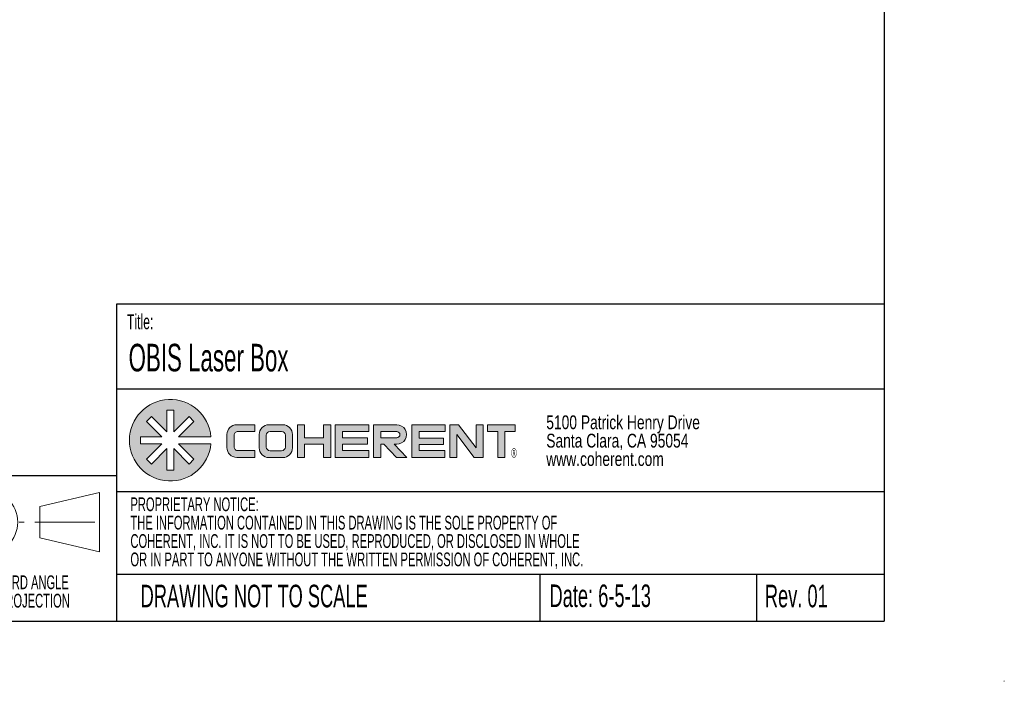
# Model space of a CAD drawing. Header units: millimetres. Extents: x 0 to 1727, y 0 to 1118.
# Tile 17 of 43: x 1311 to 1727, y 0 to 279. Entities that reach past the tile are written whole.
import ezdxf

# ---------------------------------------------------------------- set-up
doc = ezdxf.new("R2010")
doc.units = ezdxf.units.MM
doc.header["$LTSCALE"] = 2
doc.linetypes.add('CENTERX2', pattern=[20.319999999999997, 12.7, -2.54, 2.54, -2.54])
doc.styles.add('SLDTEXTSTYLE0', font='TXT', dxfattribs={"width": 0.605})
doc.styles.add('SLDTEXTSTYLE1', font='TXT', dxfattribs={"width": 0.75})

# ---------------------------------------------------------------- blocks, each defined once
blk = doc.blocks.new('COHERENT_LOGO')
at = {"linetype": 'Continuous'}
h = blk.add_hatch(color=7, dxfattribs=at)
edge = h.paths.add_edge_path(flags=0)
edge.add_line((6.991885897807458, 6.294119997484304), (11.58042843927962, 6.294119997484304))
edge.add_arc((5.800724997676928, 5.800724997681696), 5.800724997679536, 4.879329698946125, 355.1206703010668)
edge.add_line((11.58042843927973, 5.307329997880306), (6.991885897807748, 5.307329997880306))
edge.add_line((6.991885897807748, 5.307329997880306), (9.179764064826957, 3.119451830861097))
edge.add_line((9.179764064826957, 3.119451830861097), (8.481998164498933, 2.421685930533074))
edge.add_line((8.481998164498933, 2.421685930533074), (6.294119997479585, 4.635144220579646))
edge.add_line((6.294119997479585, 4.635144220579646), (6.294119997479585, 1.533524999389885))
edge.add_line((6.294119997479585, 1.533524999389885), (5.307329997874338, 1.533524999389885))
edge.add_line((5.307329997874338, 1.533524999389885), (5.307329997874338, 4.635144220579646))
edge.add_line((5.307329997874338, 4.635144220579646), (3.119451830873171, 2.421685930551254))
edge.add_line((3.119451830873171, 2.421685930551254), (2.421685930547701, 3.119451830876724))
edge.add_line((2.421685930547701, 3.119451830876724), (4.609564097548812, 5.307329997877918))
edge.add_line((4.609564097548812, 5.307329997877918), (1.582850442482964, 5.307329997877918))
edge.add_line((1.582850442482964, 5.307329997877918), (1.582850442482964, 6.294119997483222))
edge.add_line((1.582850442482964, 6.294119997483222), (4.609564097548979, 6.29411999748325))
edge.add_line((4.609564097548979, 6.29411999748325), (2.42168593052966, 8.481998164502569))
edge.add_line((2.42168593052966, 8.481998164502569), (3.119451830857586, 9.179764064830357))
edge.add_line((3.119451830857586, 9.179764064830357), (5.307329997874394, 6.991885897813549))
edge.add_line((5.307329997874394, 6.991885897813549), (5.307329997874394, 10.06792499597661))
edge.add_line((5.307329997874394, 10.06792499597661), (6.294119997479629, 10.06792499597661))
edge.add_line((6.294119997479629, 10.06792499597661), (6.29411999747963, 6.991885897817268))
edge.add_line((6.29411999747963, 6.991885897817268), (8.481998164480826, 9.179764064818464))
edge.add_line((8.481998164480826, 9.179764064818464), (9.17976406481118, 8.48199816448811))
edge.add_line((9.17976406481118, 8.48199816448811), (6.991885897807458, 6.294119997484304))
h = blk.add_hatch(color=7, dxfattribs=at)
edge = h.paths.add_edge_path(flags=0)
edge.add_arc((15.25531790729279, 4.749458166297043), 1.386839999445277, 180, 270, ccw=False)
edge.add_line((13.86847790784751, 4.749458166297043), (13.86847790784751, 6.616358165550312))
edge.add_arc((15.25531790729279, 6.616358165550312), 1.386839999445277, 89.9999999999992, 180, ccw=False)
edge.add_line((15.25531790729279, 8.00319816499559), (17.81956196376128, 8.00319816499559))
edge.add_line((17.81956196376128, 8.00319816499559), (17.81956196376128, 7.04307816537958))
edge.add_line((17.81956196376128, 7.04307816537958), (15.41533790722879, 7.043078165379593))
edge.add_arc((15.41533790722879, 6.509678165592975), 0.5333999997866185, 90, 180.000000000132)
edge.add_line((14.88193790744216, 6.509678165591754), (14.88193790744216, 4.856138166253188))
edge.add_arc((15.41533790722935, 4.856138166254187), 0.5333999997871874, 180.0000000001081, 270.0000000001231)
edge.add_line((15.41533790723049, 4.322738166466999), (17.82143488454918, 4.322738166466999))
edge.add_line((17.82143488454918, 4.322738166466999), (17.82143488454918, 3.362618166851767))
edge.add_line((17.82143488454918, 3.362618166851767), (15.25531790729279, 3.362618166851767))
h = blk.add_hatch(color=7, dxfattribs=at)
edge = h.paths.add_edge_path(flags=0)
edge.add_arc((19.83581396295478, 4.725466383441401), 1.386839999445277, 179.9999999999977, 270.0000000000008)
edge.add_line((19.83581396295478, 3.338626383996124), (21.80180961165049, 3.338626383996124))
edge.add_arc((21.80180961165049, 4.725466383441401), 1.386839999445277, 270.0000000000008, 360.0000000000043)
edge.add_line((23.18864961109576, 4.725466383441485), (23.18864961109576, 6.61635816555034))
edge.add_arc((21.80180961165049, 6.616358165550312), 1.386839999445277, 1.1375e-12, 90)
edge.add_line((21.80180961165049, 8.00319816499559), (19.83581396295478, 8.00319816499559))
edge.add_arc((19.83581396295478, 6.616358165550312), 1.386839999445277, 90, 180)
edge.add_line((18.4489739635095, 6.616358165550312), (18.4489739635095, 4.725466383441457))
edge = h.paths.add_edge_path(flags=0)
edge.add_arc((19.99583396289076, 4.837219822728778), 0.5333999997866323, 180, 270, ccw=False)
edge.add_line((19.46243396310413, 4.837219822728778), (19.46243396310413, 6.509678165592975))
edge.add_arc((19.99583396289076, 6.509678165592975), 0.5333999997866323, 90.00000000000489, 180, ccw=False)
edge.add_line((19.9958339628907, 7.043078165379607), (21.64178961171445, 7.043078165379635))
edge.add_arc((21.64178961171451, 6.509678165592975), 0.5333999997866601, -7.958078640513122e-13, 90.00000000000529, ccw=False)
edge.add_line((22.17518961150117, 6.509678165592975), (22.17518961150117, 4.837219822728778))
edge.add_arc((21.64178961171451, 4.837219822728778), 0.5333999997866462, 270, 360, ccw=False)
edge.add_line((21.64178961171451, 4.303819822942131), (19.99583396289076, 4.303819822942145))
for points in [[(27.60655365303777, 8.00319816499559), (28.62001365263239, 8.00319816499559), (28.62001365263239, 3.338626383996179), (27.60655365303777, 3.338626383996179), (27.60655365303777, 5.229518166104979), (24.89552961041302, 5.229518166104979), (24.89552961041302, 3.338626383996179), (23.88206961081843, 3.338626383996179), (23.88206961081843, 8.00319816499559), (24.89552961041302, 8.00319816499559), (24.89552961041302, 6.136298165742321), (27.60655365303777, 6.136298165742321)], [(30.28955565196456, 4.322738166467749), (34.02466137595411, 4.322738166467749), (34.02466137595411, 3.362618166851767), (29.26009365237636, 3.362618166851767), (29.26009365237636, 8.00319816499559), (34.05360771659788, 8.00319816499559), (34.05360771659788, 7.04307816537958), (30.31850199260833, 7.043078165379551), (30.31850199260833, 6.136298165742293), (33.83080175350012, 6.136298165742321), (33.83080175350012, 5.229518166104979), (30.28955565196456, 5.229518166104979)], [(40.15627732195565, 3.362618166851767), (44.86836447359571, 3.362618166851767), (44.86836447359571, 4.322738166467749), (41.2001347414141, 4.322738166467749), (41.2001347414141, 5.203144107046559), (44.67982986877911, 5.203144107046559), (44.67982986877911, 6.106145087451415), (41.2001347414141, 6.106145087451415), (41.2001347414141, 7.04307816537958), (44.89731081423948, 7.04307816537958), (44.89731081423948, 8.00319816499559), (40.15627732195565, 8.00319816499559)], [(49.01893861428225, 3.362618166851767), (50.31076517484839, 3.362618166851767), (50.31076517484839, 8.00319816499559), (49.29730517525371, 8.00319816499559), (49.29730517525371, 4.71152312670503), (46.81107420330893, 8.00319816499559), (45.56453005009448, 8.00319816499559), (45.56453005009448, 3.362618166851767), (46.57799004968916, 3.362618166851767), (46.57799004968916, 6.594341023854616)], [(53.37114454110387, 7.04307816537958), (54.83648249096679, 7.04307816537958), (54.83648249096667, 8.00319816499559), (50.90947057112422, 8.00319816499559), (50.90947057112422, 7.04307816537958), (52.37058332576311, 7.04307816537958), (52.37058332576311, 3.362618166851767), (53.37114454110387, 3.362618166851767)]]:
    blk.add_hatch(color=7, dxfattribs=at).paths.add_polyline_path(points, flags=0)
h = blk.add_hatch(color=7, dxfattribs=at)
edge = h.paths.add_edge_path(flags=0)
edge.add_arc((38.02501512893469, 6.616358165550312), 1.386915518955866, -90.59792151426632, 90.59792151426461, ccw=False)
edge.add_line((38.01054195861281, 5.229518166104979), (37.63625672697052, 5.229518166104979))
edge.add_line((37.63625672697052, 5.229518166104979), (39.43331669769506, 3.362618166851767))
edge.add_line((39.43331669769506, 3.362618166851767), (37.98159561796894, 3.362618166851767))
edge.add_line((37.98159561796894, 3.362618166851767), (36.18453564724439, 5.229518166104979))
edge.add_line((36.18453564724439, 5.229518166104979), (35.74088514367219, 5.229518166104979))
edge.add_line((35.74088514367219, 5.229518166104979), (35.74088514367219, 3.339422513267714))
edge.add_line((35.74088514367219, 3.339422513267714), (34.71142314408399, 3.339422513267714))
edge.add_line((34.71142314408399, 3.339422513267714), (34.71142314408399, 8.00319816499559))
edge.add_line((34.71142314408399, 8.00319816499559), (38.01054195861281, 8.00319816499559))
edge = h.paths.add_edge_path(flags=0)
edge.add_arc((38.01054195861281, 6.589688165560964), 0.4533899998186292, 270.0000000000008, 450.0000000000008)
edge.add_line((38.01054195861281, 7.04307816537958), (35.76983148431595, 7.04307816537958))
edge.add_line((35.76983148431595, 7.04307816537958), (35.76983148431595, 6.136298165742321))
edge.add_line((35.76983148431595, 6.136298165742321), (38.01054195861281, 6.136298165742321))
at = {"color": 7, "linetype": 'Continuous', "lineweight": 0}
for p, q in [((5.3073299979, 10.067924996), (6.2941199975, 10.067924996)), ((5.3073299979, 10.067924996), (5.3073299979, 6.9918858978)), ((6.2941199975, 10.067924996), (6.2941199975, 6.9918858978)), ((2.4216859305, 8.4819981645), (3.1194518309, 9.1797640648)), ((2.4216859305, 8.4819981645), (4.6095640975, 6.2941199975)), ((3.1194518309, 9.1797640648), (5.3073299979, 6.9918858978)), ((8.4819981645, 9.1797640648), (6.2941199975, 6.9918858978)), ((9.1797640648, 8.4819981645), (6.9918858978, 6.2941199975)), ((8.4819981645, 9.1797640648), (9.1797640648, 8.4819981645)), ((15.2553179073, 8.003198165), (17.8195619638, 8.003198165)), ((15.4153379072, 7.0430781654), (17.8195619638, 7.0430781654)), ((17.8195619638, 8.003198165), (17.8195619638, 7.0430781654)), ((19.835813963, 8.003198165), (21.8018096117, 8.003198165)), ((19.9958339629, 7.0430781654), (21.6417896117, 7.0430781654)), ((23.8820696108, 8.003198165), (23.8820696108, 3.338626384)), ((24.8955296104, 8.003198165), (23.8820696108, 8.003198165)), ((24.8955296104, 8.003198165), (24.8955296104, 6.1362981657)), ((27.606553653, 8.003198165), (27.606553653, 6.1362981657)), ((27.606553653, 8.003198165), (28.6200136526, 8.003198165)), ((28.6200136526, 8.003198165), (28.6200136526, 3.338626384)), ((29.2600936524, 8.003198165), (29.2600936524, 3.3626181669)), ((29.2600936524, 8.003198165), (34.0536077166, 8.003198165)), ((30.3185019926, 7.0430781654), (30.3185019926, 6.1362981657)), ((30.3185019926, 7.0430781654), (34.0536077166, 7.0430781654)), ((34.0536077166, 8.003198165), (34.0536077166, 7.0430781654)), ((34.7114231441, 3.3394225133), (34.7114231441, 8.003198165)), ((34.7114231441, 8.003198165), (38.0105419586, 8.003198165)), ((35.7698314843, 7.0430781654), (35.7698314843, 6.1362981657)), ((35.7698314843, 7.0430781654), (38.0105419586, 7.0430781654)), ((40.156277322, 8.003198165), (40.156277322, 3.3626181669)), ((40.156277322, 8.003198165), (44.8973108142, 8.003198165)), ((41.2001347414, 7.0430781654), (41.2001347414, 6.1061450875)), ((41.2001347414, 7.0430781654), (44.8973108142, 7.0430781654)), ((44.8973108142, 8.003198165), (44.8973108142, 7.0430781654)), ((45.5645300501, 3.3626181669), (45.5645300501, 8.003198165)), ((45.5645300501, 8.003198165), (46.8110742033, 8.003198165)), ((49.2973051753, 4.7115231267), (46.8110742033, 8.003198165)), ((49.2973051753, 8.003198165), (49.2973051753, 4.7115231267)), ((49.2973051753, 8.003198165), (50.3107651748, 8.003198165)), ((50.3107651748, 3.3626181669), (50.3107651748, 8.003198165)), ((50.9094705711, 7.0430781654), (50.9094705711, 8.003198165)), ((50.9094705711, 8.003198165), (54.836482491, 8.003198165)), ((50.9094705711, 7.0430781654), (52.3705833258, 7.0430781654)), ((52.3705833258, 7.0430781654), (52.3705833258, 3.3626181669)), ((53.3711445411, 3.3626181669), (53.3711445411, 7.0430781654)), ((53.3711445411, 7.0430781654), (54.836482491, 7.0430781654)), ((54.836482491, 7.0430781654), (54.836482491, 8.003198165)), ((1.5828504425, 6.2941199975), (4.6095640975, 6.2941199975)), ((1.5828504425, 6.2941199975), (1.5828504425, 5.3073299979)), ((6.9918858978, 6.2941199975), (11.5804284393, 6.2941199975)), ((13.8684779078, 4.7494581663), (13.8684779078, 6.6163581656)), ((14.8819379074, 6.5096781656), (14.8819379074, 4.8561381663)), ((18.4489739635, 6.6163581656), (18.4489739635, 4.7254663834)), ((19.4624339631, 6.5096781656), (19.4624339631, 4.8372198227)), ((22.1751896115, 6.5096781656), (22.1751896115, 4.8372198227)), ((23.1886496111, 6.6163581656), (23.1886496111, 4.7254663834)), ((24.8955296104, 6.1362981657), (27.606553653, 6.1362981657)), ((30.3185019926, 6.1362981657), (33.8308017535, 6.1362981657)), ((33.8308017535, 6.1362981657), (33.8308017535, 5.2295181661)), ((35.7698314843, 6.1362981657), (38.0105419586, 6.1362981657)), ((41.2001347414, 6.1061450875), (44.6798298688, 6.1061450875)), ((44.6798298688, 5.203144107), (44.6798298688, 6.1061450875)), ((46.5779900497, 3.3626181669), (46.5779900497, 6.5943410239)), ((46.5779900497, 6.5943410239), (49.0189386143, 3.3626181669)), ((1.5828504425, 5.3073299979), (4.6095640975, 5.3073299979)), ((2.4216859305, 3.1194518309), (4.6095640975, 5.3073299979)), ((5.3073299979, 4.6351442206), (3.1194518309, 2.4216859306)), ((5.3073299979, 1.5335249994), (5.3073299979, 4.6351442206)), ((6.2941199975, 1.5335249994), (6.2941199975, 4.6351442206)), ((6.2941199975, 4.6351442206), (8.4819981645, 2.4216859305)), ((6.9918858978, 5.3073299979), (9.1797640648, 3.1194518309)), ((6.9918858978, 5.3073299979), (11.5804284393, 5.3073299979)), ((15.4153379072, 4.3227381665), (17.8214348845, 4.3227381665)), ((17.8214348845, 4.3227381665), (17.8214348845, 3.3626181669)), ((19.9958339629, 4.3038198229), (21.6417896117, 4.3038198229)), ((24.8955296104, 3.338626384), (24.8955296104, 5.2295181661)), ((24.8955296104, 5.2295181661), (27.606553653, 5.2295181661)), ((27.606553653, 3.338626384), (27.606553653, 5.2295181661)), ((30.289555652, 4.3227381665), (30.289555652, 5.2295181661)), ((30.289555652, 5.2295181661), (33.8308017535, 5.2295181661)), ((30.289555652, 4.3227381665), (34.024661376, 4.3227381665)), ((34.024661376, 3.3626181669), (34.024661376, 4.3227381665)), ((35.7408851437, 3.3394225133), (35.7408851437, 5.2295181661)), ((36.1845356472, 5.2295181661), (35.7408851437, 5.2295181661)), ((36.1845356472, 5.2295181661), (37.981595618, 3.3626181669)), ((39.4333166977, 3.3626181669), (37.636256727, 5.2295181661)), ((37.636256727, 5.2295181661), (38.0105419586, 5.2295181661)), ((41.2001347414, 4.3227381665), (41.2001347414, 5.203144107)), ((41.2001347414, 5.203144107), (44.6798298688, 5.203144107)), ((41.2001347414, 4.3227381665), (44.8683644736, 4.3227381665)), ((44.8683644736, 3.3626181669), (44.8683644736, 4.3227381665)), ((2.4216859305, 3.1194518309), (3.1194518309, 2.4216859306)), ((8.4819981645, 2.4216859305), (9.1797640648, 3.1194518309)), ((15.2553179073, 3.3626181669), (17.8214348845, 3.3626181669)), ((19.835813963, 3.338626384), (21.8018096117, 3.338626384)), ((23.8820696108, 3.338626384), (24.8955296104, 3.338626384)), ((27.606553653, 3.338626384), (28.6200136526, 3.338626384)), ((29.2600936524, 3.3626181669), (34.024661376, 3.3626181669)), ((34.7114231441, 3.3394225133), (35.7408851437, 3.3394225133)), ((37.981595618, 3.3626181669), (39.4333166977, 3.3626181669)), ((40.156277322, 3.3626181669), (44.8683644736, 3.3626181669)), ((45.5645300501, 3.3626181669), (46.5779900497, 3.3626181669)), ((49.0189386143, 3.3626181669), (50.3107651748, 3.3626181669)), ((52.3705833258, 3.3626181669), (53.3711445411, 3.3626181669)), ((5.3073299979, 1.5335249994), (6.2941199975, 1.5335249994))]:
    blk.add_line(p, q, dxfattribs=at)
for centre, radius, start, end in [((5.8007249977, 5.8007249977), 5.800724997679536, 4.8793296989, 355.1206703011), ((15.2553179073, 6.6163581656), 1.386839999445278, 90, 180), ((15.4153379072, 6.5096781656), 0.5333999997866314, 90, 180.0000000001), ((19.835813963, 6.6163581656), 1.386839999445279, 90, 180), ((19.9958339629, 6.5096781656), 0.5333999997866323, 90, 180), ((21.6417896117, 6.5096781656), 0.5333999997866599, 0, 90), ((21.8018096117, 6.6163581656), 1.386839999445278, 0, 90), ((38.0250151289, 6.6163581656), 1.386915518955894, 269.4020784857, 90.5979215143), ((38.0105419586, 6.5896881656), 0.4533899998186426, 270, 90), ((15.2553179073, 4.7494581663), 1.386839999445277, 180, 270), ((15.4153379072, 4.8561381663), 0.5333999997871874, 180.0000000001, 270.0000000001), ((19.835813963, 4.7254663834), 1.386839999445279, 180, 270), ((19.9958339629, 4.8372198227), 0.5333999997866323, 180, 270), ((21.6417896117, 4.8372198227), 0.5333999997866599, 270, 0), ((21.8018096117, 4.7254663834), 1.386839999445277, 270, 0)]:
    blk.add_arc(centre, radius, start, end, dxfattribs=at)
at = {"color": 7, "linetype": 'Continuous', "lineweight": 0, "insert": (54.2868969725, 4.6633269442), "char_height": 1.3348905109, "attachment_point": 1, "style": 'SLDTEXTSTYLE0'}
blk.add_mtext('®', dxfattribs=at)
blk = doc.blocks.new('SW_NOTE_0')
at = {"color": 0, "linetype": 'Continuous', "lineweight": 0, "char_height": 5.8208333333, "attachment_point": 2, "style": 'SLDTEXTSTYLE0'}
for s, insert in [('THIRD ANGLE', (26.2847005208, 7.5034484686)), ('PROJECTION', (27.3430941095, -0.2576625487))]:
    blk.add_mtext(s, dxfattribs=dict(at, insert=insert))
blk = doc.blocks.new('3rd Proj')
at = {"color": 7, "linetype": 'CENTERX2', "lineweight": 15}
for p, q in [((1297.3622343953, 82.8674911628), (1297.3622343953, 50.2980161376)), ((1281.0774968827, 66.8708998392), (1313.6469719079, 66.8708998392)), ((1318.1191271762, 66.8708998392), (1347.9313163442, 66.8708998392))]:
    blk.add_line(p, q, dxfattribs=at)
at = {"color": 7, "linetype": 'Continuous', "lineweight": 15}
for p, q in [((1345.4221945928, 79.431614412), (1320.1847696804, 73.52039327)), ((1345.4221945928, 54.3101852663), (1345.4221945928, 79.431614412)), ((1320.1847696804, 73.52039327), (1320.1847696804, 60.2214064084)), ((1320.1847696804, 60.2214064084), (1345.4221945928, 54.3101852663))]:
    blk.add_line(p, q, dxfattribs=at)
for radius in [13.53896535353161, 7.475230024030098]:
    blk.add_circle((1297.3622343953, 66.8708998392), radius, dxfattribs=at)
at = {"color": 7, "linetype": 'Continuous', "lineweight": 0}
blk.add_blockref('SW_NOTE_0', (1290.3685220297, 36.8726502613), dxfattribs=at)
blk = doc.blocks.new('SW_NOTE_1')
at = {"color": 0, "linetype": 'Continuous', "lineweight": 0, "char_height": 5.8208333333, "attachment_point": 1, "style": 'SLDTEXTSTYLE0'}
for s, insert in [('PROPRIETARY NOTICE:', (0, 7.5034484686)), ('THE INFORMATION CONTAINED IN THIS DRAWING IS THE SOLE PROPERTY OF', (0, -0.2576625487)), ('COHERENT, INC. IT IS NOT TO BE USED, REPRODUCED, OR DISCLOSED IN WHOLE', (0, -8.018773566)), ('OR IN PART TO ANYONE WITHOUT THE WRITTEN PERMISSION OF COHERENT, INC.', (0, -15.7798845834))]:
    blk.add_mtext(s, dxfattribs=dict(at, insert=insert))
blk = doc.blocks.new('SW_NOTE_2')
at = {"color": 0, "linetype": 'Continuous', "lineweight": 0, "char_height": 5.8208333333, "attachment_point": 1, "style": 'SLDTEXTSTYLE1'}
for s, insert in [('5100 Patrick Henry Drive', (0, 7.5034484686)), ('Santa Clara, CA 95054', (0, -0.2576625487)), ('www.coherent.com', (0, -8.018773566))]:
    blk.add_mtext(s, dxfattribs=dict(at, insert=insert))

msp = doc.modelspace()

# ---------------------------------------------------------------- linework, layer by layer
at = {"color": 7, "linetype": 'Continuous', "lineweight": 30}
for p, q in [((1676.4, 1092.2), (1676.4, 25.4)), ((1676.4, 159.2771688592), (1352.1753103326, 159.2771688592)), ((1352.1753103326, 159.2771688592), (1352.1753103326, 25.3955980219)), ((1352.1753103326, 123.5657817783), (1676.4, 123.5657817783)), ((1352.1753103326, 86.763645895), (1278.6045720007, 86.763645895)), ((1352.1753103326, 80.1395984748), (1676.4, 80.1395984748)), ((1352.1753103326, 45.24375), (1676.4, 45.24375)), ((1531.0731509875, 45.24375), (1531.0731509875, 25.4)), ((1622.6017649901, 45.24375), (1622.6017649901, 25.4)), ((50.8, 25.4), (1676.4, 25.4))]:
    msp.add_line(p, q, dxfattribs=at)
at = {"color": 7, "linetype": 'Continuous', "lineweight": 15}
for p, q in [((1676.4, 25.4), (1676.4, 45.24375)), ((1622.6017649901, 25.4), (1676.4, 25.4)), ((1726.946, 0), (1727.2, 0)), ((1727.2, 0), (1727.2, 0.254))]:
    msp.add_line(p, q, dxfattribs=at)

# ---------------------------------------------------------------- block references
at = {"color": 7, "linetype": 'Continuous', "xscale": 2.97, "yscale": 2.97, "zscale": 2.97}
msp.add_blockref('COHERENT_LOGO', (1357.706712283, 84.5754010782), dxfattribs=at)
at = {"color": 7, "linetype": 'Continuous', "lineweight": 0}
for name, p in [('SW_NOTE_2', (1533.7516679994, 104.7916716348)), ('SW_NOTE_1', (1358.1251265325, 70.1677457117))]:
    msp.add_blockref(name, p, dxfattribs=at)
at = {"color": 7, "linetype": 'Continuous'}
msp.add_blockref('3rd Proj', (-0.3733043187, 0.3498870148), dxfattribs=at)

# ---------------------------------------------------------------- texts
at = {"color": 7, "linetype": 'Continuous', "lineweight": 0, "attachment_point": 1, "style": 'SLDTEXTSTYLE0'}
for s, insert, char_height in [('Title:', (1356.6745188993, 155.0428268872), 6.35), ('OBIS Laser Box', (1357.3525531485, 142.5161129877), 11.6416666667), ('DRAWING NOT TO SCALE', (1362.4239467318, 40.7805762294), 9.525), ('Date: 6-5-13', (1535.1281106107, 40.881893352), 9.525), ('Rev. 01', (1626.0754154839, 40.7805762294), 9.525)]:
    msp.add_mtext(s, dxfattribs=dict(at, insert=insert, char_height=char_height))

doc.saveas('drawing.dxf')
